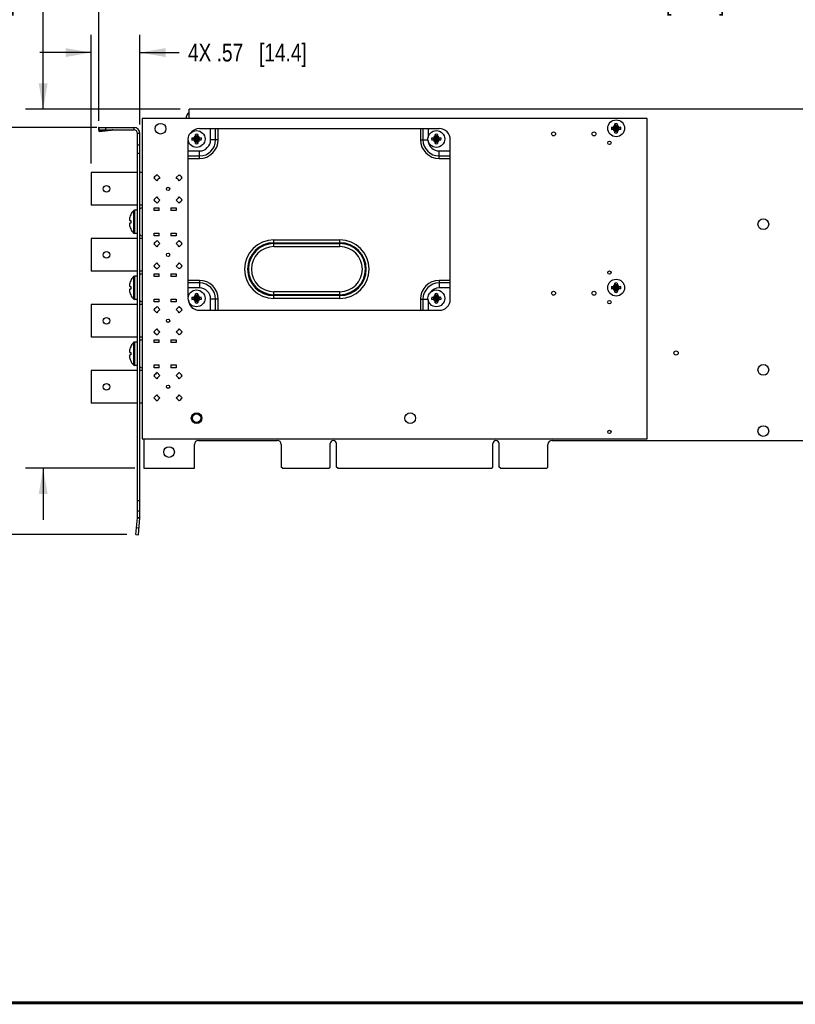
# Model space of a CAD drawing. Header units: inches. Extents: x 0.2 to 16.8, y 0.2 to 10.8.
# Tile 5 of 14: x 5.9 to 11.3, y 0.2 to 7.1. Entities that reach past the tile are written whole.
import ezdxf

# ---------------------------------------------------------------- set-up
doc = ezdxf.new("R2010")
doc.units = ezdxf.units.IN
doc.header["$LTSCALE"] = 0.935
doc.header["$MEASUREMENT"] = 0
doc.layers.get('0').update_dxf_attribs({"linetype": 'CONTINUOUS'})
doc.layers.add('DIMENSIONS', color=7, linetype='CONTINUOUS')
doc.styles.get("Standard").update_dxf_attribs({"font": 'txt', "width": 0.8})
doc.dimstyles.new('DIMSTYLE_1', dxfattribs={"dimtxt": 0.125, "dimasz": 0.18, "dimexe": 0.18, "dimexo": 0.0625, "dimgap": 0.09, "dimtad": 0, "dimtih": 1, "dimtoh": 1, "dimlfac": 1.666667, "dimzin": 4, "dimdsep": 46, "dimtxsty": 'STANDARD', "dimblk": '_FILLED', "dimblk1": '_FILLED', "dimblk2": '_FILLED', "dimcen": 0.09, "dimadec": 0, "dimazin": 0, "dimtp": 0.01, "dimtm": 0.01, "dimtfac": 1, "dimtofl": 0, "dimtmove": 0, "dimatfit": 3, "dimldrblk": '_FILLED', "dimfxl": 1, "dimtolj": 1, "dimtzin": 4, "dimarcsym": 0})
doc.dimstyles.new('DIMSTYLE_2', dxfattribs={"dimtxt": 0.125, "dimasz": 0.18, "dimexe": 0.18, "dimexo": 0.0625, "dimgap": 0.09, "dimtad": 0, "dimtih": 1, "dimtoh": 1, "dimdec": 3, "dimlfac": 1.666667, "dimzin": 4, "dimdsep": 46, "dimtxsty": 'STANDARD', "dimblk": '_FILLED', "dimblk1": '_FILLED', "dimblk2": '_FILLED', "dimcen": 0.09, "dimadec": 0, "dimazin": 0, "dimtp": 0.01, "dimtm": 0.01, "dimtfac": 1, "dimtdec": 3, "dimtofl": 0, "dimtmove": 0, "dimatfit": 3, "dimldrblk": '_FILLED', "dimfxl": 1, "dimtolj": 1, "dimtzin": 4, "dimarcsym": 0})

# ---------------------------------------------------------------- blocks, each defined once
blk = doc.blocks.new('_FILLED')
at = {"color": 0, "linetype": 'BYBLOCK'}
blk.add_solid([(0, 0), (-1, 0.174), (-1, -0.174)], dxfattribs=at)
blk = doc.blocks.new('*D0')
at = {"layer": 'DIMENSIONS', "color": 2, "linetype": 'CONTINUOUS'}
for p, q in [((6.4435, 6.4349), (6.4435, 7.3974)), ((14.7655, 6.1409), (14.7655, 7.3974)), ((6.4435, 7.2724), (9.6749, 7.2724)), ((14.7655, 7.2724), (11.1249, 7.2724))]:
    blk.add_line(p, q, dxfattribs=at)
at = {"layer": 'DIMENSIONS', "color": 2, "linetype": 'CONTINUOUS', "xscale": 0.18, "yscale": 0.18, "zscale": 0.18, "rotation": 180}
blk.add_blockref('_FILLED', (6.4435, 7.2724), dxfattribs=at)
at = {"layer": 'DIMENSIONS', "color": 2, "linetype": 'CONTINUOUS', "xscale": 0.18, "yscale": 0.18, "zscale": 0.18}
blk.add_blockref('_FILLED', (14.7655, 7.2724), dxfattribs=at)
at = {"layer": 'DIMENSIONS', "color": 2, "linetype": 'CONTINUOUS', "insert": (10.3999, 7.3349), "char_height": 0.125, "width": 1.325, "attachment_point": 2, "line_spacing_factor": 0.9}
blk.add_mtext('13.87{\\Ftxt.shx;\\W1.000000;\\H0.125000; }[352.3]', dxfattribs=at)
blk = doc.blocks.new('*D2')
at = {"layer": 'DIMENSIONS', "color": 2, "linetype": 'CONTINUOUS'}
for p, q in [((6.0533, 7.2724), (5.9185, 7.2724)), ((6.0533, 6.5188), (6.0533, 7.2724)), ((7.014, 6.5188), (5.9283, 6.5188)), ((6.696, 4.0024), (5.9283, 4.0024)), ((6.0533, 4.0024), (6.0533, 3.6424))]:
    blk.add_line(p, q, dxfattribs=at)
at = {"layer": 'DIMENSIONS', "color": 2, "linetype": 'CONTINUOUS', "xscale": 0.18, "yscale": 0.18, "zscale": 0.18}
for p, rotation in [((6.0533, 6.5188), 270), ((6.0533, 4.0024), 90)]:
    blk.add_blockref('_FILLED', p, dxfattribs=dict(at, rotation=rotation))
at = {"layer": 'DIMENSIONS', "color": 2, "linetype": 'CONTINUOUS', "insert": (5.856, 7.3349), "char_height": 0.125, "width": 1.425, "attachment_point": 3, "line_spacing_factor": 0.9}
blk.add_mtext('4.194{\\Ftxt.shx;\\W1.000000;\\H0.125000; }[106.53]', dxfattribs=at)
blk = doc.blocks.new('*D3')
at = {"layer": 'DIMENSIONS', "color": 2, "linetype": 'CONTINUOUS'}
for p, q in [((5.6407, 6.9112), (5.3627, 6.9112)), ((5.6407, 6.3904), (5.6407, 6.9112)), ((6.429, 6.3904), (5.5157, 6.3904)), ((6.6407, 3.539), (5.5157, 3.539)), ((5.6407, 3.539), (5.6407, 3.179))]:
    blk.add_line(p, q, dxfattribs=at)
at = {"layer": 'DIMENSIONS', "color": 2, "linetype": 'CONTINUOUS', "xscale": 0.18, "yscale": 0.18, "zscale": 0.18}
for p, rotation in [((5.6407, 6.3904), 270), ((5.6407, 3.539), 90)]:
    blk.add_blockref('_FILLED', p, dxfattribs=dict(at, rotation=rotation))
at = {"layer": 'DIMENSIONS', "color": 2, "linetype": 'CONTINUOUS', "insert": (5.3002, 6.9737), "char_height": 0.125, "width": 1.225, "attachment_point": 3, "line_spacing_factor": 0.9}
blk.add_mtext('4.75{\\Ftxt.shx;\\W1.000000;\\H0.125000; }[120.7]', dxfattribs=at)
blk = doc.blocks.new('*D4')
at = {"layer": 'DIMENSIONS', "color": 2, "linetype": 'CONTINUOUS'}
for p, q in [((6.3907, 6.1367), (6.3907, 7.0392)), ((6.7315, 6.4109), (6.7315, 7.0392)), ((6.3907, 6.9142), (6.0307, 6.9142)), ((6.7315, 6.9142), (7.0058, 6.9142))]:
    blk.add_line(p, q, dxfattribs=at)
at = {"layer": 'DIMENSIONS', "color": 2, "linetype": 'CONTINUOUS', "xscale": 0.18, "yscale": 0.18, "zscale": 0.18}
for p, rotation in [((6.3907, 6.9142), 360), ((6.7315, 6.9142), 180)]:
    blk.add_blockref('_FILLED', p, dxfattribs=dict(at, rotation=rotation))
at = {"layer": 'DIMENSIONS', "color": 2, "linetype": 'CONTINUOUS', "insert": (7.0683, 6.9767), "char_height": 0.125, "width": 1.325, "attachment_point": 1, "line_spacing_factor": 0.9}
blk.add_mtext('4X .57{\\Ftxt.shx;\\W1.000000;\\H0.125000; }[14.4]', dxfattribs=at)

msp = doc.modelspace()

# ---------------------------------------------------------------- linework, layer by layer
at = {"color": 7, "linetype": 'CONTINUOUS'}
for p, q in [((7.07649, 6.45162), (7.07649, 6.51882)), ((12.70929, 6.51882), (7.07649, 6.51882)), ((6.74649, 6.45162), (6.74649, 4.20942)), ((10.28649, 6.45162), (6.74649, 6.45162)), ((10.05979, 6.40394), (10.06033, 6.41617)), ((10.06033, 6.41617), (10.06438, 6.40359)), ((10.07669, 6.41617), (10.07265, 6.40359)), ((10.07669, 6.41617), (10.07724, 6.40394)), ((10.28649, 4.20942), (10.28649, 6.45162)), ((6.44195, 6.38909), (6.44267, 6.37809)), ((6.44195, 6.38909), (6.44349, 6.37754)), ((6.445, 6.3607), (6.44267, 6.37809)), ((6.44349, 6.37242), (6.44349, 6.39042)), ((6.44349, 6.39042), (6.68949, 6.39042)), ((6.44349, 6.37242), (6.68949, 6.37242)), ((6.44427, 6.3717), (6.445, 6.3607)), ((6.44427, 6.3717), (6.52928, 6.3717)), ((6.445, 6.3607), (6.52928, 6.3717)), ((6.49149, 6.37242), (6.49149, 6.39042)), ((6.68949, 6.39042), (6.68949, 6.37242)), ((6.71349, 3.65802), (6.71349, 6.34842)), ((6.73149, 6.34842), (6.71349, 6.34842)), ((6.73149, 3.65802), (6.73149, 6.34842)), ((7.14849, 6.38142), (8.82849, 6.38142)), ((7.22649, 6.30342), (7.22649, 6.38142)), ((7.26209, 6.30342), (7.26209, 6.38142)), ((7.27953, 6.30342), (7.27953, 6.38142)), ((8.69745, 6.38142), (8.69745, 6.30342)), ((8.7149, 6.38142), (8.7149, 6.30342)), ((8.75049, 6.38142), (8.75049, 6.31983)), ((10.03616, 6.392), (10.0484, 6.39254)), ((10.03616, 6.392), (10.04874, 6.38795)), ((10.03616, 6.37564), (10.04874, 6.37969)), ((10.0484, 6.37509), (10.03616, 6.37564)), ((10.04874, 6.38795), (10.08828, 6.37969)), ((10.04874, 6.37969), (10.08828, 6.38795)), ((10.0504, 6.38795), (10.04874, 6.38795)), ((10.04874, 6.37969), (10.0504, 6.37969)), ((10.05926, 6.39307), (10.0504, 6.38795)), ((10.05269, 6.39265), (10.0504, 6.38795)), ((10.0504, 6.38795), (10.08663, 6.37969)), ((10.0504, 6.37969), (10.08663, 6.38795)), ((10.05269, 6.37499), (10.0504, 6.37969)), ((10.0504, 6.37969), (10.05926, 6.37457)), ((10.0571, 6.37241), (10.07992, 6.39523)), ((10.0571, 6.39523), (10.07992, 6.37241)), ((10.06438, 6.40193), (10.05926, 6.39307)), ((10.05926, 6.37457), (10.06438, 6.3657)), ((10.05968, 6.39964), (10.06438, 6.40193)), ((10.06438, 6.3657), (10.05968, 6.368)), ((10.06033, 6.35146), (10.05979, 6.3637)), ((10.06033, 6.35146), (10.06438, 6.36405)), ((10.06438, 6.36405), (10.07265, 6.40359)), ((10.06438, 6.40359), (10.06438, 6.40193)), ((10.07265, 6.36405), (10.06438, 6.40359)), ((10.06438, 6.3657), (10.07265, 6.40193)), ((10.07265, 6.3657), (10.06438, 6.40193)), ((10.06438, 6.3657), (10.06438, 6.36405)), ((10.07265, 6.40193), (10.07265, 6.40359)), ((10.07777, 6.39307), (10.07265, 6.40193)), ((10.07265, 6.40193), (10.07734, 6.39964)), ((10.07265, 6.3657), (10.07777, 6.37457)), ((10.07734, 6.368), (10.07265, 6.3657)), ((10.07265, 6.36405), (10.07265, 6.3657)), ((10.07669, 6.35146), (10.07265, 6.36405)), ((10.07724, 6.3637), (10.07669, 6.35146)), ((10.08663, 6.38795), (10.07777, 6.39307)), ((10.07777, 6.37457), (10.08663, 6.37969)), ((10.08433, 6.39265), (10.08663, 6.38795)), ((10.08663, 6.37969), (10.08433, 6.37499)), ((10.08828, 6.38795), (10.08663, 6.38795)), ((10.08663, 6.37969), (10.08828, 6.37969)), ((10.10087, 6.392), (10.08828, 6.38795)), ((10.10087, 6.37564), (10.08828, 6.37969)), ((10.08863, 6.39254), (10.10087, 6.392)), ((10.10087, 6.37564), (10.08863, 6.37509)), ((7.07049, 5.20383), (7.07049, 6.29781)), ((7.09616, 6.317), (7.1084, 6.31754)), ((7.09616, 6.317), (7.10874, 6.31295)), ((7.09616, 6.30064), (7.10874, 6.30469)), ((7.1084, 6.30009), (7.09616, 6.30064)), ((7.10874, 6.31295), (7.14828, 6.30469)), ((7.1104, 6.31295), (7.10874, 6.31295)), ((7.10874, 6.30469), (7.14828, 6.31295)), ((7.10874, 6.30469), (7.1104, 6.30469)), ((7.11926, 6.31807), (7.1104, 6.31295)), ((7.11269, 6.31765), (7.1104, 6.31295)), ((7.1104, 6.31295), (7.14663, 6.30469)), ((7.1104, 6.30469), (7.14663, 6.31295)), ((7.11269, 6.29999), (7.1104, 6.30469)), ((7.1104, 6.30469), (7.11926, 6.29957)), ((7.1171, 6.29741), (7.13992, 6.32023)), ((7.13992, 6.29741), (7.1171, 6.32023)), ((7.12438, 6.32693), (7.11926, 6.31807)), ((7.11926, 6.29957), (7.12438, 6.2907)), ((7.11968, 6.32464), (7.12438, 6.32693)), ((7.12438, 6.2907), (7.11968, 6.293)), ((7.11979, 6.32894), (7.12033, 6.34117)), ((7.12033, 6.27646), (7.11979, 6.2887)), ((7.12033, 6.34117), (7.12438, 6.32859)), ((7.12033, 6.27646), (7.12438, 6.28905)), ((7.12438, 6.28905), (7.13265, 6.32859)), ((7.12438, 6.32859), (7.12438, 6.32693)), ((7.13265, 6.28905), (7.12438, 6.32859)), ((7.12438, 6.2907), (7.13265, 6.32693)), ((7.13265, 6.2907), (7.12438, 6.32693)), ((7.12438, 6.2907), (7.12438, 6.28905)), ((7.13669, 6.34117), (7.13265, 6.32859)), ((7.13265, 6.32693), (7.13265, 6.32859)), ((7.13777, 6.31807), (7.13265, 6.32693)), ((7.13265, 6.32693), (7.13734, 6.32464)), ((7.13265, 6.2907), (7.13777, 6.29957)), ((7.13734, 6.293), (7.13265, 6.2907)), ((7.13265, 6.28905), (7.13265, 6.2907)), ((7.13669, 6.27646), (7.13265, 6.28905)), ((7.13669, 6.34117), (7.13724, 6.32894)), ((7.13724, 6.2887), (7.13669, 6.27646)), ((7.14663, 6.31295), (7.13777, 6.31807)), ((7.13777, 6.29957), (7.14663, 6.30469)), ((7.14433, 6.31765), (7.14663, 6.31295)), ((7.14663, 6.30469), (7.14433, 6.29999)), ((7.14828, 6.31295), (7.14663, 6.31295)), ((7.14663, 6.30469), (7.14828, 6.30469)), ((7.16087, 6.317), (7.14828, 6.31295)), ((7.16087, 6.30064), (7.14828, 6.30469)), ((7.14863, 6.31754), (7.16087, 6.317)), ((7.16087, 6.30064), (7.14863, 6.30009)), ((7.27953, 6.30342), (7.22649, 6.30342)), ((8.69745, 6.30342), (8.74971, 6.30342)), ((8.77616, 6.317), (8.7884, 6.31754)), ((8.77616, 6.317), (8.78874, 6.31295)), ((8.77616, 6.30064), (8.78874, 6.30469)), ((8.7884, 6.30009), (8.77616, 6.30064)), ((8.78874, 6.31295), (8.82828, 6.30469)), ((8.7904, 6.31295), (8.78874, 6.31295)), ((8.78874, 6.30469), (8.82828, 6.31295)), ((8.78874, 6.30469), (8.7904, 6.30469)), ((8.79926, 6.31807), (8.7904, 6.31295)), ((8.79269, 6.31765), (8.7904, 6.31295)), ((8.7904, 6.31295), (8.82663, 6.30469)), ((8.7904, 6.30469), (8.82663, 6.31295)), ((8.79269, 6.29999), (8.7904, 6.30469)), ((8.7904, 6.30469), (8.79926, 6.29957)), ((8.7971, 6.29741), (8.81992, 6.32023)), ((8.7971, 6.32023), (8.81992, 6.29741)), ((8.80438, 6.32693), (8.79926, 6.31807)), ((8.79926, 6.29957), (8.80438, 6.2907)), ((8.79968, 6.32464), (8.80438, 6.32693)), ((8.80438, 6.2907), (8.79968, 6.293)), ((8.79979, 6.32894), (8.80033, 6.34117)), ((8.80033, 6.27646), (8.79979, 6.2887)), ((8.80033, 6.34117), (8.80438, 6.32859)), ((8.80033, 6.27646), (8.80438, 6.28905)), ((8.80438, 6.32859), (8.80438, 6.32693)), ((8.80438, 6.28905), (8.81265, 6.32859)), ((8.81265, 6.28905), (8.80438, 6.32859)), ((8.80438, 6.2907), (8.81265, 6.32693)), ((8.81265, 6.2907), (8.80438, 6.32693)), ((8.80438, 6.2907), (8.80438, 6.28905)), ((8.81669, 6.34117), (8.81265, 6.32859)), ((8.81265, 6.32693), (8.81265, 6.32859)), ((8.81777, 6.31807), (8.81265, 6.32693)), ((8.81265, 6.32693), (8.81734, 6.32464)), ((8.81265, 6.2907), (8.81777, 6.29957)), ((8.81734, 6.293), (8.81265, 6.2907)), ((8.81265, 6.28905), (8.81265, 6.2907)), ((8.81669, 6.27646), (8.81265, 6.28905)), ((8.81669, 6.34117), (8.81724, 6.32894)), ((8.81724, 6.2887), (8.81669, 6.27646)), ((8.82663, 6.31295), (8.81777, 6.31807)), ((8.81777, 6.29957), (8.82663, 6.30469)), ((8.82433, 6.31765), (8.82663, 6.31295)), ((8.82663, 6.30469), (8.82433, 6.29999)), ((8.82828, 6.31295), (8.82663, 6.31295)), ((8.82663, 6.30469), (8.82828, 6.30469)), ((8.84087, 6.317), (8.82828, 6.31295)), ((8.84087, 6.30064), (8.82828, 6.30469)), ((8.82863, 6.31754), (8.84087, 6.317)), ((8.84087, 6.30064), (8.82863, 6.30009)), ((8.90649, 5.18742), (8.90649, 6.30342)), ((6.73149, 6.26622), (6.71349, 6.26622)), ((6.73149, 6.20622), (6.71349, 6.20622)), ((7.07049, 6.22542), (7.14849, 6.22542)), ((7.14849, 6.17238), (7.14849, 6.22542)), ((8.82849, 6.17238), (8.82849, 6.22542)), ((8.82849, 6.22542), (8.90649, 6.22542)), ((7.07049, 6.18983), (7.14849, 6.18983)), ((7.07049, 6.17238), (7.14849, 6.17238)), ((8.82849, 6.18983), (8.90649, 6.18983)), ((8.82849, 6.17238), (8.90649, 6.17238)), ((6.39069, 6.07422), (6.39069, 5.84502)), ((6.71349, 6.07422), (6.39069, 6.07422)), ((6.74649, 6.07422), (6.73149, 6.07422)), ((6.82907, 6.03678), (6.84985, 6.016)), ((6.87191, 6.03806), (6.85113, 6.05885)), ((7.00546, 6.05885), (6.98467, 6.03806)), ((7.00673, 6.016), (7.02752, 6.03678)), ((6.84985, 5.90324), (6.82907, 5.88245)), ((6.85113, 5.86039), (6.87191, 5.88118)), ((6.98467, 5.88118), (7.00546, 5.86039)), ((7.02752, 5.88245), (7.00673, 5.90324)), ((6.71349, 5.84502), (6.39069, 5.84502)), ((6.68661, 5.80683), (6.68661, 5.65041)), ((6.69312, 5.80962), (6.69312, 5.64762)), ((6.71349, 5.80962), (6.69312, 5.80962)), ((6.74649, 5.84502), (6.73149, 5.84502)), ((6.83031, 5.80782), (6.83031, 5.82702)), ((6.83031, 5.82702), (6.86631, 5.82702)), ((6.86631, 5.80782), (6.83031, 5.80782)), ((6.86631, 5.80782), (6.86631, 5.82702)), ((6.94851, 5.82702), (6.94851, 5.80782)), ((6.94851, 5.82702), (6.98451, 5.82702)), ((6.98451, 5.80782), (6.94851, 5.80782)), ((6.98451, 5.82702), (6.98451, 5.80782)), ((6.66053, 5.73702), (6.66682, 5.73702)), ((6.66682, 5.77842), (6.66708, 5.77824)), ((6.66682, 5.73702), (6.66708, 5.73699)), ((6.66682, 5.72022), (6.66053, 5.72022)), ((6.66708, 5.72025), (6.66682, 5.72022)), ((6.66708, 5.67899), (6.66682, 5.67882)), ((6.39069, 5.61222), (6.39069, 5.38302)), ((6.71349, 5.61222), (6.39069, 5.61222)), ((6.71349, 5.64762), (6.69312, 5.64762)), ((6.74649, 5.61222), (6.73149, 5.61222)), ((6.83031, 5.63082), (6.83031, 5.65002)), ((6.83031, 5.65002), (6.86631, 5.65002)), ((6.86631, 5.63082), (6.83031, 5.63082)), ((6.87191, 5.57606), (6.85113, 5.59685)), ((6.86631, 5.63082), (6.86631, 5.65002)), ((6.94851, 5.65002), (6.94851, 5.63082)), ((6.94851, 5.65002), (6.98451, 5.65002)), ((6.98451, 5.63082), (6.94851, 5.63082)), ((6.98451, 5.65002), (6.98451, 5.63082)), ((7.00546, 5.59685), (6.98467, 5.57606)), ((7.67049, 5.55547), (7.67049, 5.60328)), ((7.67049, 5.60328), (8.13249, 5.60328)), ((8.13249, 5.55547), (8.13249, 5.60328)), ((6.82907, 5.57478), (6.84985, 5.554)), ((7.00673, 5.554), (7.02752, 5.57478)), ((7.67049, 5.58249), (8.13249, 5.58249)), ((7.67049, 5.57626), (8.13249, 5.57626)), ((7.67049, 5.55547), (8.13249, 5.55547)), ((6.71349, 5.38302), (6.39069, 5.38302)), ((6.74649, 5.38302), (6.73149, 5.38302)), ((6.84985, 5.44124), (6.82907, 5.42045)), ((6.85113, 5.39839), (6.87191, 5.41918)), ((6.98467, 5.41918), (7.00546, 5.39839)), ((7.02752, 5.42045), (7.00673, 5.44124)), ((6.66682, 5.31642), (6.66708, 5.31624)), ((6.68661, 5.34483), (6.68661, 5.18841)), ((6.69312, 5.34762), (6.69312, 5.18562)), ((6.71349, 5.34762), (6.69312, 5.34762)), ((6.83031, 5.34582), (6.83031, 5.36502)), ((6.83031, 5.36502), (6.86631, 5.36502)), ((6.86631, 5.34582), (6.83031, 5.34582)), ((6.86631, 5.34582), (6.86631, 5.36502)), ((6.94851, 5.36502), (6.94851, 5.34582)), ((6.94851, 5.36502), (6.98451, 5.36502)), ((6.98451, 5.34582), (6.94851, 5.34582)), ((6.98451, 5.36502), (6.98451, 5.34582)), ((7.14849, 5.31846), (7.07049, 5.31846)), ((7.14849, 5.31846), (7.14849, 5.26542)), ((8.82849, 5.31846), (8.82849, 5.26542)), ((8.90649, 5.31846), (8.82849, 5.31846)), ((6.66053, 5.27502), (6.66682, 5.27502)), ((6.66682, 5.25822), (6.66053, 5.25822)), ((6.66682, 5.27502), (6.66708, 5.27499)), ((6.66708, 5.25825), (6.66682, 5.25822)), ((7.14849, 5.30101), (7.07049, 5.30101)), ((7.14849, 5.26542), (7.07049, 5.26542)), ((8.90649, 5.30101), (8.82849, 5.30101)), ((8.90649, 5.26542), (8.82849, 5.26542)), ((10.03616, 5.276), (10.0484, 5.27654)), ((10.03616, 5.276), (10.04874, 5.27195)), ((10.03616, 5.25964), (10.04874, 5.26369)), ((10.0484, 5.25909), (10.03616, 5.25964)), ((10.0504, 5.27195), (10.04874, 5.27195)), ((10.04874, 5.27195), (10.08828, 5.26369)), ((10.04874, 5.26369), (10.08828, 5.27195)), ((10.04874, 5.26369), (10.0504, 5.26369)), ((10.05926, 5.27707), (10.0504, 5.27195)), ((10.05269, 5.27665), (10.0504, 5.27195)), ((10.0504, 5.27195), (10.08663, 5.26369)), ((10.0504, 5.26369), (10.08663, 5.27195)), ((10.05269, 5.25899), (10.0504, 5.26369)), ((10.0504, 5.26369), (10.05926, 5.25857)), ((10.0571, 5.25641), (10.07992, 5.27923)), ((10.0571, 5.27923), (10.07992, 5.25641)), ((10.06438, 5.28593), (10.05926, 5.27707)), ((10.05926, 5.25857), (10.06438, 5.2497)), ((10.05968, 5.28364), (10.06438, 5.28593)), ((10.06438, 5.2497), (10.05968, 5.252)), ((10.05979, 5.28794), (10.06033, 5.30017)), ((10.06033, 5.23546), (10.05979, 5.2477)), ((10.06033, 5.30017), (10.06438, 5.28759)), ((10.06033, 5.23546), (10.06438, 5.24805)), ((10.06438, 5.28759), (10.06438, 5.28593)), ((10.06438, 5.24805), (10.07265, 5.28759)), ((10.07265, 5.24805), (10.06438, 5.28759)), ((10.06438, 5.2497), (10.07265, 5.28593)), ((10.07265, 5.2497), (10.06438, 5.28593)), ((10.06438, 5.2497), (10.06438, 5.24805)), ((10.07669, 5.30017), (10.07265, 5.28759)), ((10.07265, 5.28593), (10.07265, 5.28759)), ((10.07777, 5.27707), (10.07265, 5.28593)), ((10.07265, 5.28593), (10.07734, 5.28364)), ((10.07265, 5.2497), (10.07777, 5.25857)), ((10.07734, 5.252), (10.07265, 5.2497)), ((10.07265, 5.24805), (10.07265, 5.2497)), ((10.07669, 5.23546), (10.07265, 5.24805)), ((10.07669, 5.30017), (10.07724, 5.28794)), ((10.07724, 5.2477), (10.07669, 5.23546)), ((10.08663, 5.27195), (10.07777, 5.27707)), ((10.07777, 5.25857), (10.08663, 5.26369)), ((10.08433, 5.27665), (10.08663, 5.27195)), ((10.08663, 5.26369), (10.08433, 5.25899)), ((10.08828, 5.27195), (10.08663, 5.27195)), ((10.08663, 5.26369), (10.08828, 5.26369)), ((10.10087, 5.276), (10.08828, 5.27195)), ((10.10087, 5.25964), (10.08828, 5.26369)), ((10.08863, 5.27654), (10.10087, 5.276)), ((10.10087, 5.25964), (10.08863, 5.25909)), ((6.66708, 5.21699), (6.66682, 5.21682)), ((6.71349, 5.18562), (6.69312, 5.18562)), ((6.83031, 5.16882), (6.83031, 5.18802)), ((6.83031, 5.18802), (6.86631, 5.18802)), ((6.86631, 5.16882), (6.86631, 5.18802)), ((6.94851, 5.18802), (6.94851, 5.16882)), ((6.94851, 5.18802), (6.98451, 5.18802)), ((6.98451, 5.18802), (6.98451, 5.16882)), ((7.09616, 5.201), (7.1084, 5.20154)), ((7.09616, 5.201), (7.10874, 5.19695)), ((7.09616, 5.18464), (7.10874, 5.18869)), ((7.1084, 5.18409), (7.09616, 5.18464)), ((7.10874, 5.19695), (7.14828, 5.18869)), ((7.1104, 5.19695), (7.10874, 5.19695)), ((7.10874, 5.18869), (7.14828, 5.19695)), ((7.10874, 5.18869), (7.1104, 5.18869)), ((7.11926, 5.20207), (7.1104, 5.19695)), ((7.11269, 5.20165), (7.1104, 5.19695)), ((7.1104, 5.19695), (7.14663, 5.18869)), ((7.1104, 5.18869), (7.14663, 5.19695)), ((7.11269, 5.18399), (7.1104, 5.18869)), ((7.1104, 5.18869), (7.11926, 5.18357)), ((7.1171, 5.18141), (7.13992, 5.20423)), ((7.1171, 5.20423), (7.13992, 5.18141)), ((7.12438, 5.21093), (7.11926, 5.20207)), ((7.11926, 5.18357), (7.12438, 5.1747)), ((7.11968, 5.20864), (7.12438, 5.21093)), ((7.12438, 5.1747), (7.11968, 5.177)), ((7.11979, 5.21294), (7.12033, 5.22517)), ((7.12033, 5.16046), (7.11979, 5.1727)), ((7.12033, 5.22517), (7.12438, 5.21259)), ((7.12033, 5.16046), (7.12438, 5.17305)), ((7.12438, 5.21259), (7.12438, 5.21093)), ((7.12438, 5.17305), (7.13265, 5.21259)), ((7.13265, 5.17305), (7.12438, 5.21259)), ((7.12438, 5.1747), (7.13265, 5.21093)), ((7.13265, 5.1747), (7.12438, 5.21093)), ((7.12438, 5.1747), (7.12438, 5.17305)), ((7.13669, 5.22517), (7.13265, 5.21259)), ((7.13265, 5.21093), (7.13265, 5.21259)), ((7.13777, 5.20207), (7.13265, 5.21093)), ((7.13265, 5.21093), (7.13734, 5.20864)), ((7.13265, 5.1747), (7.13777, 5.18357)), ((7.13734, 5.177), (7.13265, 5.1747)), ((7.13265, 5.17305), (7.13265, 5.1747)), ((7.13669, 5.16046), (7.13265, 5.17305)), ((7.13669, 5.22517), (7.13724, 5.21294)), ((7.13724, 5.1727), (7.13669, 5.16046)), ((7.14663, 5.19695), (7.13777, 5.20207)), ((7.13777, 5.18357), (7.14663, 5.18869)), ((7.14433, 5.20165), (7.14663, 5.19695)), ((7.14663, 5.18869), (7.14433, 5.18399)), ((7.14828, 5.19695), (7.14663, 5.19695)), ((7.14663, 5.18869), (7.14828, 5.18869)), ((7.16087, 5.201), (7.14828, 5.19695)), ((7.16087, 5.18464), (7.14828, 5.18869)), ((7.14863, 5.20154), (7.16087, 5.201)), ((7.16087, 5.18464), (7.14863, 5.18409)), ((7.22649, 5.10942), (7.22649, 5.18742)), ((7.27953, 5.18742), (7.22649, 5.18742)), ((7.26209, 5.10942), (7.26209, 5.18742)), ((7.27953, 5.10942), (7.27953, 5.18742)), ((7.67049, 5.19156), (7.67049, 5.23937)), ((8.13249, 5.23937), (7.67049, 5.23937)), ((8.13249, 5.21858), (7.67049, 5.21858)), ((8.13249, 5.21235), (7.67049, 5.21235)), ((8.13249, 5.19156), (7.67049, 5.19156)), ((8.13249, 5.19156), (8.13249, 5.23937)), ((8.69745, 5.18742), (8.69745, 5.10942)), ((8.69745, 5.18742), (8.74971, 5.18742)), ((8.7149, 5.18742), (8.7149, 5.10942)), ((8.75049, 5.18181), (8.75049, 5.10942)), ((8.77616, 5.201), (8.7884, 5.20154)), ((8.77616, 5.201), (8.78874, 5.19695)), ((8.77616, 5.18464), (8.78874, 5.18869)), ((8.7884, 5.18409), (8.77616, 5.18464)), ((8.78874, 5.19695), (8.82828, 5.18869)), ((8.7904, 5.19695), (8.78874, 5.19695)), ((8.78874, 5.18869), (8.82828, 5.19695)), ((8.78874, 5.18869), (8.7904, 5.18869)), ((8.79926, 5.20207), (8.7904, 5.19695)), ((8.79269, 5.20165), (8.7904, 5.19695)), ((8.7904, 5.19695), (8.82663, 5.18869)), ((8.7904, 5.18869), (8.82663, 5.19695)), ((8.79269, 5.18399), (8.7904, 5.18869)), ((8.7904, 5.18869), (8.79926, 5.18357)), ((8.7971, 5.18141), (8.81992, 5.20423)), ((8.7971, 5.20423), (8.81992, 5.18141)), ((8.80438, 5.21093), (8.79926, 5.20207)), ((8.79926, 5.18357), (8.80438, 5.1747)), ((8.79968, 5.20864), (8.80438, 5.21093)), ((8.80438, 5.1747), (8.79968, 5.177)), ((8.79979, 5.21294), (8.80033, 5.22517)), ((8.80033, 5.16046), (8.79979, 5.1727)), ((8.80033, 5.22517), (8.80438, 5.21259)), ((8.80033, 5.16046), (8.80438, 5.17305)), ((8.80438, 5.21259), (8.80438, 5.21093)), ((8.80438, 5.17305), (8.81265, 5.21259)), ((8.81265, 5.17305), (8.80438, 5.21259)), ((8.80438, 5.1747), (8.81265, 5.21093)), ((8.81265, 5.1747), (8.80438, 5.21093)), ((8.80438, 5.1747), (8.80438, 5.17305)), ((8.81669, 5.22517), (8.81265, 5.21259)), ((8.81265, 5.21093), (8.81265, 5.21259)), ((8.81777, 5.20207), (8.81265, 5.21093)), ((8.81265, 5.21093), (8.81734, 5.20864)), ((8.81265, 5.1747), (8.81777, 5.18357)), ((8.81734, 5.177), (8.81265, 5.1747)), ((8.81265, 5.17305), (8.81265, 5.1747)), ((8.81669, 5.16046), (8.81265, 5.17305)), ((8.81669, 5.22517), (8.81724, 5.21294)), ((8.81724, 5.1727), (8.81669, 5.16046)), ((8.82663, 5.19695), (8.81777, 5.20207)), ((8.81777, 5.18357), (8.82663, 5.18869)), ((8.82433, 5.20165), (8.82663, 5.19695)), ((8.82663, 5.18869), (8.82433, 5.18399)), ((8.82828, 5.19695), (8.82663, 5.19695)), ((8.82663, 5.18869), (8.82828, 5.18869)), ((8.84087, 5.201), (8.82828, 5.19695)), ((8.84087, 5.18464), (8.82828, 5.18869)), ((8.82863, 5.20154), (8.84087, 5.201)), ((8.84087, 5.18464), (8.82863, 5.18409)), ((6.39069, 5.15022), (6.39069, 4.92102)), ((6.71349, 5.15022), (6.39069, 5.15022)), ((6.74649, 5.15022), (6.73149, 5.15022)), ((6.82907, 5.11278), (6.84985, 5.092)), ((6.86631, 5.16882), (6.83031, 5.16882)), ((6.87191, 5.11406), (6.85113, 5.13485)), ((6.98451, 5.16882), (6.94851, 5.16882)), ((7.00546, 5.13485), (6.98467, 5.11406)), ((7.00673, 5.092), (7.02752, 5.11278)), ((7.14849, 5.10942), (8.82849, 5.10942)), ((6.84985, 4.97924), (6.82907, 4.95845)), ((7.02752, 4.95845), (7.00673, 4.97924)), ((6.71349, 4.92102), (6.39069, 4.92102)), ((6.74649, 4.92102), (6.73149, 4.92102)), ((6.83031, 4.88382), (6.83031, 4.90302)), ((6.83031, 4.90302), (6.86631, 4.90302)), ((6.85113, 4.93639), (6.87191, 4.95718)), ((6.86631, 4.88382), (6.86631, 4.90302)), ((6.94851, 4.90302), (6.94851, 4.88382)), ((6.94851, 4.90302), (6.98451, 4.90302)), ((6.98451, 4.90302), (6.98451, 4.88382)), ((6.98467, 4.95718), (7.00546, 4.93639)), ((6.66682, 4.85442), (6.66708, 4.85424)), ((6.68661, 4.88283), (6.68661, 4.72641)), ((6.69312, 4.88562), (6.69312, 4.72362)), ((6.71349, 4.88562), (6.69312, 4.88562)), ((6.86631, 4.88382), (6.83031, 4.88382)), ((6.98451, 4.88382), (6.94851, 4.88382)), ((6.66053, 4.81302), (6.66682, 4.81302)), ((6.66682, 4.79622), (6.66053, 4.79622)), ((6.66682, 4.81302), (6.66708, 4.81299)), ((6.66708, 4.79625), (6.66682, 4.79622)), ((6.66708, 4.75499), (6.66682, 4.75482)), ((6.71349, 4.72362), (6.69312, 4.72362)), ((6.83031, 4.70682), (6.83031, 4.72602)), ((6.83031, 4.72602), (6.86631, 4.72602)), ((6.86631, 4.70682), (6.83031, 4.70682)), ((6.86631, 4.70682), (6.86631, 4.72602)), ((6.94851, 4.72602), (6.94851, 4.70682)), ((6.94851, 4.72602), (6.98451, 4.72602)), ((6.98451, 4.70682), (6.94851, 4.70682)), ((6.98451, 4.72602), (6.98451, 4.70682)), ((6.39069, 4.68822), (6.39069, 4.45902)), ((6.71349, 4.68822), (6.39069, 4.68822)), ((6.74649, 4.68822), (6.73149, 4.68822)), ((6.82907, 4.65078), (6.84985, 4.63)), ((6.87191, 4.65206), (6.85113, 4.67285)), ((7.00546, 4.67285), (6.98467, 4.65206)), ((7.00673, 4.63), (7.02752, 4.65078)), ((6.84985, 4.51724), (6.82907, 4.49645)), ((6.85113, 4.47439), (6.87191, 4.49518)), ((6.98467, 4.49518), (7.00546, 4.47439)), ((7.02752, 4.49645), (7.00673, 4.51724)), ((6.71349, 4.45902), (6.39069, 4.45902)), ((6.74649, 4.45902), (6.73149, 4.45902)), ((6.74649, 4.20942), (10.28649, 4.20942)), ((6.75849, 4.20942), (6.75849, 4.00242)), ((7.11309, 4.00242), (7.11309, 4.16922)), ((7.14129, 4.19742), (7.69329, 4.19742)), ((7.72149, 4.16922), (7.72149, 4.01142)), ((8.06439, 4.01142), (8.06439, 4.17552)), ((8.10819, 4.01142), (8.10819, 4.17552)), ((9.20439, 4.01142), (9.20439, 4.17552)), ((9.24819, 4.01142), (9.24819, 4.17552)), ((9.59109, 4.01142), (9.59109, 4.16922)), ((9.61929, 4.19742), (14.12829, 4.19742)), ((6.75849, 4.00242), (7.11309, 4.00242)), ((7.73049, 4.00242), (7.72149, 4.01142)), ((7.73049, 4.00242), (8.05539, 4.00242)), ((8.05539, 4.00242), (8.06439, 4.01142)), ((8.11719, 4.00242), (8.10819, 4.01142)), ((8.11719, 4.00242), (9.19539, 4.00242)), ((9.19539, 4.00242), (9.20439, 4.01142)), ((9.25719, 4.00242), (9.24819, 4.01142)), ((9.25719, 4.00242), (9.58209, 4.00242)), ((9.59109, 4.01142), (9.58209, 4.00242)), ((6.73149, 3.77508), (6.71349, 3.77508)), ((6.70316, 3.53897), (6.71341, 3.65619)), ((6.71341, 3.65619), (6.73135, 3.65462)), ((6.73149, 3.70242), (6.71349, 3.70242)), ((6.71349, 3.65802), (6.73149, 3.65802)), ((6.70734, 3.58679), (6.72527, 3.58522)), ((6.72109, 3.5374), (6.73135, 3.65462)), ((6.70316, 3.53897), (6.72109, 3.5374))]:
    msp.add_line(p, q, dxfattribs=at)
at = {"color": 7, "linetype": 'CONTINUOUS', "const_width": 0.02}
msp.add_lwpolyline([(0.25, 0.25859), (16.75, 0.25859)], dxfattribs=at)
at = {"color": 7, "linetype": 'CONTINUOUS'}
for centre, radius in [((6.87609, 6.38082), 0.0375), ((10.06851, 6.38382), 0.05906), ((7.12851, 6.30882), 0.05906), ((8.80851, 6.30882), 0.05905), ((9.63009, 6.34482), 0.0141), ((9.91329, 6.34482), 0.0141), ((10.02129, 6.28212), 0.012), ((6.49749, 5.95962), 0.0228), ((6.92829, 5.95962), 0.0117), ((11.10009, 5.71182), 0.0375), ((6.49749, 5.49762), 0.0228), ((6.92829, 5.49762), 0.0117), ((10.02129, 5.37312), 0.012), ((10.06851, 5.26782), 0.05906), ((7.12851, 5.19282), 0.05906), ((8.80851, 5.19282), 0.05905), ((9.63009, 5.22882), 0.0141), ((9.91329, 5.22882), 0.0141), ((10.02129, 5.16612), 0.012), ((6.49749, 5.03562), 0.0228), ((6.92829, 5.03562), 0.0117), ((10.48869, 4.81002), 0.015), ((11.10009, 4.69182), 0.0375), ((6.49749, 4.57362), 0.0228), ((6.92829, 4.57362), 0.0117), ((7.12869, 4.35342), 0.0375), ((7.12869, 4.35342), 0.03189), ((7.12869, 4.35342), 0.02953), ((8.62569, 4.35342), 0.0375), ((11.10009, 4.26342), 0.0375), ((10.02129, 4.25712), 0.012), ((6.93549, 4.11642), 0.0375)]:
    msp.add_circle(centre, radius, dxfattribs=at)
for centre, radius, start, end in [((7.12628, 6.44142), 0.075, 131.594621, 172.183131), ((10.06851, 6.38383), 0.03336, 75.80886, 104.19114), ((6.54251, 6.24969), 0.12273, 90.009111, 96.190005), ((6.68949, 6.34842), 0.042, 0, 90), ((6.68949, 6.34842), 0.024, 0, 90), ((7.14849, 6.30342), 0.078, 90, 144.406877), ((8.82849, 6.30342), 0.078, 0, 90), ((10.0685, 6.38382), 0.03336, 165.808852, 194.191148), ((10.06851, 6.38382), 0.0202, 168.189329, 191.810671), ((10.06851, 6.38382), 0.02193, 113.446467, 156.553533), ((10.06784, 5.68154), 0.71127, 91.219899, 91.566249), ((10.06851, 6.38382), 0.02193, 203.446467, 246.553533), ((10.06791, 7.08925), 0.71443, 268.434515, 268.779337), ((10.65603, 5.36613), 1.1907, 120.199039, 120.444906), ((10.6572, 7.40351), 1.19301, 239.555332, 239.800722), ((11.0882, 5.79513), 1.19301, 149.555332, 149.800722), ((11.08621, 6.97134), 1.1907, 210.199039, 210.444906), ((10.77395, 6.38442), 0.71443, 178.434515, 178.779337), ((10.7708, 6.38314), 0.71127, 181.219899, 181.566249), ((10.06851, 6.38381), 0.03336, 255.80886, 284.19114), ((10.06851, 6.38382), 0.0202, 78.189329, 101.810671), ((10.06851, 6.38382), 0.0202, 258.189329, 281.810671), ((9.36623, 6.3845), 0.71127, 1.219899, 1.566249), ((10.06851, 6.38382), 0.02193, 23.446467, 66.553533), ((10.06851, 6.38382), 0.02193, 293.446467, 336.553533), ((9.36308, 6.38322), 0.71443, 358.434515, 358.779337), ((9.05082, 5.7963), 1.1907, 30.199039, 30.444906), ((9.04883, 6.97251), 1.19301, 329.555332, 329.800722), ((9.47983, 5.36413), 1.19301, 59.555332, 59.800722), ((9.48099, 7.40151), 1.1907, 300.199039, 300.444906), ((10.06911, 5.67838), 0.71443, 88.434515, 88.779337), ((10.06919, 7.0861), 0.71127, 271.219899, 271.566249), ((10.06851, 6.38382), 0.0202, 348.189329, 11.810671), ((10.06852, 6.38382), 0.03336, 345.808852, 14.191148), ((7.1285, 6.30882), 0.03336, 165.808852, 194.191148), ((7.12851, 6.30882), 0.0202, 168.189329, 191.810671), ((7.12851, 6.30882), 0.02193, 113.446467, 156.553533), ((7.12784, 5.60654), 0.71127, 91.219899, 91.566249), ((7.12851, 6.30882), 0.02193, 203.446467, 246.553533), ((7.12791, 7.01425), 0.71443, 268.434515, 268.779337), ((7.71603, 5.29113), 1.1907, 120.199039, 120.444906), ((7.7172, 7.32851), 1.19301, 239.555332, 239.800722), ((8.1482, 5.72013), 1.19301, 149.555332, 149.800722), ((8.14621, 6.89634), 1.1907, 210.199039, 210.444906), ((7.83395, 6.30942), 0.71443, 178.434515, 178.779337), ((7.8308, 6.30814), 0.71127, 181.219899, 181.566249), ((7.12851, 6.30883), 0.03336, 75.808864, 104.191136), ((7.12851, 6.30881), 0.03336, 255.808864, 284.191136), ((7.12851, 6.30882), 0.0202, 78.189329, 101.810671), ((7.12851, 6.30882), 0.0202, 258.189329, 281.810671), ((6.42623, 6.3095), 0.71127, 1.219899, 1.566249), ((7.12851, 6.30882), 0.02193, 23.446467, 66.553533), ((7.12851, 6.30882), 0.02193, 293.446467, 336.553533), ((6.42308, 6.30822), 0.71443, 358.434515, 358.779337), ((6.11082, 5.7213), 1.1907, 30.199039, 30.444906), ((6.10883, 6.89751), 1.19301, 329.555332, 329.800722), ((6.53983, 5.28913), 1.19301, 59.555332, 59.800722), ((6.54099, 7.32651), 1.1907, 300.199039, 300.444906), ((7.12911, 5.60338), 0.71443, 88.434515, 88.779337), ((7.12919, 7.0111), 0.71127, 271.219899, 271.566249), ((7.12851, 6.30882), 0.0202, 348.189329, 11.810671), ((7.14849, 6.30342), 0.13104, 270, 360), ((7.14849, 6.30342), 0.11359, 270, 360), ((7.14849, 6.30342), 0.078, 270, 360), ((7.12852, 6.30882), 0.03336, 345.808852, 14.191148), ((8.82849, 6.30342), 0.13104, 180, 270), ((8.82849, 6.30342), 0.11359, 180, 270), ((8.82849, 6.30342), 0.078, 185.345109, 270), ((8.8085, 6.30882), 0.03336, 165.808852, 194.191148), ((8.80851, 6.30882), 0.0202, 168.189329, 191.810671), ((8.80851, 6.30882), 0.02193, 113.446467, 156.553533), ((8.80784, 5.60654), 0.71127, 91.219899, 91.566249), ((8.80851, 6.30882), 0.02193, 203.446467, 246.553533), ((8.80791, 7.01425), 0.71443, 268.434515, 268.779337), ((9.39603, 5.29113), 1.1907, 120.199039, 120.444906), ((9.3972, 7.32851), 1.19301, 239.555332, 239.800722), ((9.8282, 5.72013), 1.19301, 149.555332, 149.800722), ((9.82621, 6.89634), 1.1907, 210.199039, 210.444906), ((9.51395, 6.30942), 0.71443, 178.434515, 178.779337), ((9.5108, 6.30814), 0.71127, 181.219899, 181.566249), ((8.80851, 6.30883), 0.03336, 75.80886, 104.19114), ((8.80851, 6.30881), 0.03336, 255.80886, 284.19114), ((8.80851, 6.30882), 0.0202, 78.189329, 101.810671), ((8.80851, 6.30882), 0.0202, 258.189329, 281.810671), ((8.10623, 6.3095), 0.71127, 1.219899, 1.566249), ((8.80851, 6.30882), 0.02193, 23.446467, 66.553533), ((8.80851, 6.30882), 0.02193, 293.446467, 336.553533), ((8.10308, 6.30822), 0.71443, 358.434515, 358.779337), ((7.79082, 5.7213), 1.1907, 30.199039, 30.444906), ((7.78883, 6.89751), 1.19301, 329.555332, 329.800722), ((8.21983, 5.28913), 1.19301, 59.555332, 59.800722), ((8.22099, 7.32651), 1.1907, 300.199039, 300.444906), ((8.80911, 5.60338), 0.71443, 88.434515, 88.779337), ((8.80919, 7.0111), 0.71127, 271.219899, 271.566249), ((8.80851, 6.30882), 0.0202, 348.189329, 11.810671), ((8.80852, 6.30882), 0.03336, 345.808852, 14.191148), ((6.92829, 5.95962), 0.1257, 127.870926, 142.129074), ((6.92829, 5.95962), 0.0966, 125.706569, 144.293431), ((6.92829, 5.95962), 0.0966, 35.706569, 54.293431), ((6.92829, 5.95962), 0.1257, 37.870926, 52.129074), ((6.92829, 5.95962), 0.1257, 217.870926, 232.129074), ((6.92829, 5.95962), 0.0966, 215.706569, 234.293431), ((6.92829, 5.95962), 0.0966, 305.706569, 324.293431), ((6.92829, 5.95962), 0.1257, 307.870926, 322.129074), ((6.76861, 5.72862), 0.11332, 136.356026, 153.93068), ((6.69312, 5.80062), 0.009, 90, 136.356026), ((6.74751, 5.80782), 0.0192, 93.045364, 146.550815), ((6.74176, 5.74043), 0.08395, 165.377255, 176.176603), ((6.76861, 5.72862), 0.11301, 154.255644, 163.021633), ((6.76952, 5.72864), 0.11381, 154.16295, 154.463996), ((6.80211, 5.72862), 0.13529, 176.452709, 183.547291), ((6.74176, 5.71681), 0.08395, 183.823397, 194.622745), ((6.76861, 5.72862), 0.11301, 196.978367, 205.744356), ((6.76952, 5.72859), 0.11381, 205.536004, 205.83705), ((6.76861, 5.72862), 0.11332, 206.06932, 223.643974), ((6.69312, 5.65662), 0.009, 223.643974, 270), ((6.74751, 5.65002), 0.0192, 213.449185, 266.954636), ((6.92829, 5.49762), 0.1257, 127.870926, 142.129074), ((6.92829, 5.49762), 0.1257, 37.870926, 52.129074), ((7.67049, 5.39742), 0.20586, 90, 270), ((8.13249, 5.39742), 0.20586, 270, 90), ((6.92829, 5.49762), 0.0966, 125.706569, 144.293431), ((6.92829, 5.49762), 0.0966, 35.706569, 54.293431), ((7.67049, 5.39742), 0.18507, 90, 270), ((7.67049, 5.39742), 0.17884, 90, 270), ((7.67049, 5.39742), 0.15805, 90, 270), ((8.13249, 5.39742), 0.18507, 270, 90), ((8.13249, 5.39742), 0.17884, 270, 90), ((8.13249, 5.39742), 0.15805, 270, 90), ((6.92829, 5.49762), 0.1257, 217.870926, 232.129074), ((6.92829, 5.49762), 0.0966, 215.706569, 234.293431), ((6.92829, 5.49762), 0.0966, 305.706569, 324.293431), ((6.92829, 5.49762), 0.1257, 307.870926, 322.129074), ((6.76861, 5.26662), 0.11301, 154.255644, 163.021633), ((6.76861, 5.26662), 0.11332, 136.356026, 153.93068), ((6.76952, 5.26664), 0.11381, 154.16295, 154.463996), ((6.69312, 5.33862), 0.009, 90, 136.356026), ((6.74751, 5.34582), 0.0192, 93.045364, 146.550815), ((7.14849, 5.18742), 0.13104, 0, 90), ((8.82849, 5.18742), 0.13104, 90, 180), ((6.74176, 5.27843), 0.08395, 165.377255, 176.176603), ((6.74176, 5.25481), 0.08395, 183.823397, 194.622745), ((6.80211, 5.26662), 0.13529, 176.452709, 183.547291), ((7.14849, 5.18742), 0.11359, 0, 90), ((7.14849, 5.18742), 0.078, 0, 90), ((8.82849, 5.18742), 0.11359, 90, 180), ((8.82849, 5.18742), 0.078, 90, 144.406877), ((10.0685, 5.26782), 0.03336, 165.808852, 194.191148), ((10.06851, 5.26782), 0.0202, 168.189329, 191.810671), ((10.06851, 5.26782), 0.02193, 113.446467, 156.553533), ((10.06784, 4.56554), 0.71127, 91.219899, 91.566249), ((10.06851, 5.26782), 0.02193, 203.446467, 246.553533), ((10.06791, 5.97325), 0.71443, 268.434515, 268.779337), ((10.65603, 4.25013), 1.1907, 120.199039, 120.444906), ((10.6572, 6.28751), 1.19301, 239.555332, 239.800722), ((11.0882, 4.67913), 1.19301, 149.555332, 149.800722), ((11.08621, 5.85534), 1.1907, 210.199039, 210.444906), ((10.77395, 5.26842), 0.71443, 178.434515, 178.779337), ((10.7708, 5.26714), 0.71127, 181.219899, 181.566249), ((10.06851, 5.26783), 0.03336, 75.80886, 104.19114), ((10.06851, 5.26782), 0.0202, 78.189329, 101.810671), ((10.06851, 5.26782), 0.0202, 258.189329, 281.810671), ((9.36623, 5.2685), 0.71127, 1.219899, 1.566249), ((10.06851, 5.26782), 0.02193, 23.446467, 66.553533), ((10.06851, 5.26782), 0.02193, 293.446467, 336.553533), ((9.36308, 5.26722), 0.71443, 358.434515, 358.779337), ((9.05082, 4.6803), 1.1907, 30.199039, 30.444906), ((9.04883, 5.85651), 1.19301, 329.555332, 329.800722), ((9.47983, 4.24813), 1.19301, 59.555332, 59.800722), ((9.48099, 6.28551), 1.1907, 300.199039, 300.444906), ((10.06911, 4.56238), 0.71443, 88.434515, 88.779337), ((10.06919, 5.9701), 0.71127, 271.219899, 271.566249), ((10.06851, 5.26782), 0.0202, 348.189329, 11.810671), ((10.06852, 5.26782), 0.03336, 345.808852, 14.191148), ((6.76861, 5.26662), 0.11301, 196.978367, 205.744356), ((6.76952, 5.26659), 0.11381, 205.536004, 205.83705), ((6.76861, 5.26662), 0.11332, 206.06932, 223.643974), ((6.69312, 5.19462), 0.009, 223.643974, 270), ((6.74751, 5.18802), 0.0192, 213.449185, 266.954636), ((7.14849, 5.18742), 0.078, 185.345109, 270), ((7.1285, 5.19282), 0.03336, 165.808852, 194.191148), ((7.12851, 5.19282), 0.0202, 168.189329, 191.810671), ((7.12851, 5.19282), 0.02193, 113.446467, 156.553533), ((7.12784, 4.49054), 0.71127, 91.219899, 91.566249), ((7.12851, 5.19282), 0.02193, 203.446467, 246.553533), ((7.12791, 5.89825), 0.71443, 268.434515, 268.779337), ((7.71603, 4.17513), 1.1907, 120.199039, 120.444906), ((7.7172, 6.21251), 1.19301, 239.555332, 239.800722), ((8.1482, 4.60413), 1.19301, 149.555332, 149.800722), ((8.14621, 5.78034), 1.1907, 210.199039, 210.444906), ((7.83395, 5.19342), 0.71443, 178.434515, 178.779337), ((7.8308, 5.19214), 0.71127, 181.219899, 181.566249), ((7.12851, 5.19283), 0.03336, 75.808864, 104.191136), ((7.12851, 5.19282), 0.0202, 78.189329, 101.810671), ((7.12851, 5.19282), 0.0202, 258.189329, 281.810671), ((6.42623, 5.1935), 0.71127, 1.219899, 1.566249), ((7.12851, 5.19282), 0.02193, 23.446467, 66.553533), ((7.12851, 5.19282), 0.02193, 293.446467, 336.553533), ((6.42308, 5.19222), 0.71443, 358.434515, 358.779337), ((6.11082, 4.6053), 1.1907, 30.199039, 30.444906), ((6.10883, 5.78151), 1.19301, 329.555332, 329.800722), ((6.53983, 4.17313), 1.19301, 59.555332, 59.800722), ((6.54099, 6.21051), 1.1907, 300.199039, 300.444906), ((7.12911, 4.48738), 0.71443, 88.434515, 88.779337), ((7.12919, 5.8951), 0.71127, 271.219899, 271.566249), ((7.12851, 5.19282), 0.0202, 348.189329, 11.810671), ((7.12852, 5.19282), 0.03336, 345.808852, 14.191148), ((8.8085, 5.19282), 0.03336, 165.808852, 194.191148), ((8.80851, 5.19282), 0.0202, 168.189329, 191.810671), ((8.80851, 5.19282), 0.02193, 113.446467, 156.553533), ((8.80784, 4.49054), 0.71127, 91.219899, 91.566249), ((8.80851, 5.19282), 0.02193, 203.446467, 246.553533), ((8.80791, 5.89825), 0.71443, 268.434515, 268.779337), ((9.39603, 4.17513), 1.1907, 120.199039, 120.444906), ((9.3972, 6.21251), 1.19301, 239.555332, 239.800722), ((9.8282, 4.60413), 1.19301, 149.555332, 149.800722), ((9.82621, 5.78034), 1.1907, 210.199039, 210.444906), ((9.51395, 5.19342), 0.71443, 178.434515, 178.779337), ((9.5108, 5.19214), 0.71127, 181.219899, 181.566249), ((8.80851, 5.19283), 0.03336, 75.80886, 104.19114), ((8.80851, 5.19282), 0.0202, 78.189329, 101.810671), ((8.80851, 5.19282), 0.0202, 258.189329, 281.810671), ((8.10623, 5.1935), 0.71127, 1.219899, 1.566249), ((8.80851, 5.19282), 0.02193, 23.446467, 66.553533), ((8.80851, 5.19282), 0.02193, 293.446467, 336.553533), ((8.10308, 5.19222), 0.71443, 358.434515, 358.779337), ((7.79082, 4.6053), 1.1907, 30.199039, 30.444906), ((7.78883, 5.78151), 1.19301, 329.555332, 329.800722), ((8.21983, 4.17313), 1.19301, 59.555332, 59.800722), ((8.22099, 6.21051), 1.1907, 300.199039, 300.444906), ((8.80911, 4.48738), 0.71443, 88.434515, 88.779337), ((8.80919, 5.8951), 0.71127, 271.219899, 271.566249), ((8.80851, 5.19282), 0.0202, 348.189329, 11.810671), ((8.82849, 5.18742), 0.078, 270, 360), ((8.80852, 5.19282), 0.03336, 345.808852, 14.191148), ((10.06851, 5.26781), 0.03336, 255.80886, 284.19114), ((6.92829, 5.03562), 0.1257, 127.870926, 142.129074), ((6.92829, 5.03562), 0.0966, 125.706569, 144.293431), ((6.92829, 5.03562), 0.0966, 35.706569, 54.293431), ((6.92829, 5.03562), 0.1257, 37.870926, 52.129074), ((7.12851, 5.19281), 0.03336, 255.808864, 284.191136), ((8.80851, 5.19281), 0.03336, 255.80886, 284.19114), ((6.92829, 5.03562), 0.0966, 215.706569, 234.293431), ((6.92829, 5.03562), 0.0966, 305.706569, 324.293431), ((6.74751, 4.88382), 0.0192, 93.045364, 146.550815), ((6.92829, 5.03562), 0.1257, 217.870926, 232.129074), ((6.92829, 5.03562), 0.1257, 307.870926, 322.129074), ((6.74176, 4.81643), 0.08395, 165.377255, 176.176603), ((6.76861, 4.80462), 0.11301, 154.255644, 163.021633), ((6.76861, 4.80462), 0.11332, 136.356026, 153.93068), ((6.76952, 4.80464), 0.11381, 154.16295, 154.463996), ((6.69312, 4.87662), 0.009, 90, 136.356026), ((6.74176, 4.79281), 0.08395, 183.823397, 194.622745), ((6.76861, 4.80462), 0.11301, 196.978367, 205.744356), ((6.80211, 4.80462), 0.13529, 176.452709, 183.547291), ((6.76952, 4.80459), 0.11381, 205.536004, 205.83705), ((6.76861, 4.80462), 0.11332, 206.06932, 223.643974), ((6.69312, 4.73262), 0.009, 223.643974, 270), ((6.74751, 4.72602), 0.0192, 213.449185, 266.954636), ((6.92829, 4.57362), 0.1257, 127.870926, 142.129074), ((6.92829, 4.57362), 0.0966, 125.706569, 144.293431), ((6.92829, 4.57362), 0.0966, 35.706569, 54.293431), ((6.92829, 4.57362), 0.1257, 37.870926, 52.129074), ((6.92829, 4.57362), 0.1257, 217.870926, 232.129074), ((6.92829, 4.57362), 0.0966, 215.706569, 234.293431), ((6.92829, 4.57362), 0.0966, 305.706569, 324.293431), ((6.92829, 4.57362), 0.1257, 307.870926, 322.129074), ((7.12989, 4.35582), 0.036, 121.313364, 5.555134), ((7.14129, 4.16922), 0.0282, 90, 180), ((7.69329, 4.16922), 0.0282, 0, 90), ((8.08629, 4.17552), 0.0219, 0, 180), ((9.22629, 4.17552), 0.0219, 0, 180), ((9.61929, 4.16922), 0.0282, 90, 180), ((6.69249, 3.65802), 0.021, 355, 360), ((6.69249, 3.65802), 0.039, 355, 360)]:
    msp.add_arc(centre, radius, start, end, dxfattribs=at)
for points, knots in [([(6.44349, 6.39042), (6.44346, 6.39042), (6.44339, 6.39042), (6.44329, 6.3904), (6.44319, 6.39037), (6.44306, 6.39032), (6.44289, 6.39023), (6.44269, 6.39008), (6.44249, 6.38989), (6.4423, 6.38966), (6.44212, 6.38939), (6.442, 6.3892), (6.44195, 6.38909)], [0, 0, 0, 0, 0.0470798, 0.0946261, 0.1430896, 0.192897, 0.297979, 0.4126361, 0.5388864, 0.6782088, 0.8316635, 1, 1, 1, 1]), ([(6.44349, 6.37242), (6.44351, 6.37242), (6.44354, 6.37242), (6.4436, 6.37241), (6.44369, 6.37238), (6.44378, 6.37232), (6.44388, 6.37224), (6.44398, 6.37214), (6.44407, 6.37201), (6.44418, 6.37187), (6.44424, 6.37176), (6.44427, 6.3717)], [0, 0, 0, 0, 0.0426513, 0.0859526, 0.1767976, 0.2769476, 0.3895936, 0.5169567, 0.6605345, 0.8213302, 1, 1, 1, 1]), ([(6.658, 5.74602), (6.65809, 5.74526), (6.65833, 5.74374), (6.65887, 5.74147), (6.6596, 5.73922), (6.6602, 5.73775), (6.66053, 5.73702)], [0, 0, 0, 0, 0.2445783, 0.4920386, 0.7434993, 1, 1, 1, 1]), ([(6.66053, 5.72022), (6.6602, 5.71949), (6.6596, 5.71801), (6.65887, 5.71576), (6.65833, 5.7135), (6.65809, 5.71198), (6.658, 5.71121)], [0, 0, 0, 0, 0.2565007, 0.5079614, 0.7554218, 1, 1, 1, 1]), ([(6.658, 5.28402), (6.65809, 5.28326), (6.65833, 5.28174), (6.65887, 5.27947), (6.6596, 5.27722), (6.6602, 5.27575), (6.66053, 5.27502)], [0, 0, 0, 0, 0.2445783, 0.4920386, 0.7434993, 1, 1, 1, 1]), ([(6.66053, 5.25822), (6.6602, 5.25749), (6.6596, 5.25601), (6.65887, 5.25376), (6.65833, 5.2515), (6.65809, 5.24998), (6.658, 5.24921)], [0, 0, 0, 0, 0.2565007, 0.5079614, 0.7554218, 1, 1, 1, 1]), ([(6.658, 4.82202), (6.65809, 4.82126), (6.65833, 4.81974), (6.65887, 4.81747), (6.6596, 4.81522), (6.6602, 4.81375), (6.66053, 4.81302)], [0, 0, 0, 0, 0.2445783, 0.4920386, 0.7434993, 1, 1, 1, 1]), ([(6.66053, 4.79622), (6.6602, 4.79549), (6.6596, 4.79401), (6.65887, 4.79176), (6.65833, 4.7895), (6.65809, 4.78798), (6.658, 4.78721)], [0, 0, 0, 0, 0.2565007, 0.5079614, 0.7554218, 1, 1, 1, 1])]:
    msp.add_open_spline(points, degree=3, knots=knots, dxfattribs=at)

# ---------------------------------------------------------------- dimensions: what is measured, and where the dimension line sits
at = {"layer": 'DIMENSIONS', "color": 2, "linetype": 'CONTINUOUS'}
for base, p1, p2, angle, dimstyle, picture, middle in [((6.44349, 7.27242), (14.76549, 6.14092), (6.44349, 6.43492), 180, 'DIMSTYLE_1', '*D0', (10.24989, 7.27242)), ((6.0533, 6.51882), (6.69599, 4.00242), (7.01399, 6.51882), 90, 'DIMSTYLE_2', '*D2', (4.84352, 7.27242)), ((5.64069, 3.53897), (6.42899, 6.39042), (6.64066, 3.53897), 270, 'DIMSTYLE_1', '*D3', (4.43773, 6.91122))]:
    dim = msp.add_linear_dim(base=base, p1=p1, p2=p2, angle=angle, dimstyle=dimstyle, dxfattribs=at)
    dim.commit()
    dim.dimension.update_dxf_attribs({"geometry": picture, "text_midpoint": middle, "dimtype": 160})
dim = msp.add_linear_dim(base=(6.73149, 6.91418), p1=(6.39069, 6.13672), p2=(6.73149, 6.41092), text='4X <>', dimstyle='DIMSTYLE_1', dxfattribs=at)
dim.commit()
dim.dimension.update_dxf_attribs({"geometry": '*D4', "text_midpoint": (7.73084, 6.91418), "dimtype": 160})

doc.saveas('drawing.dxf')
